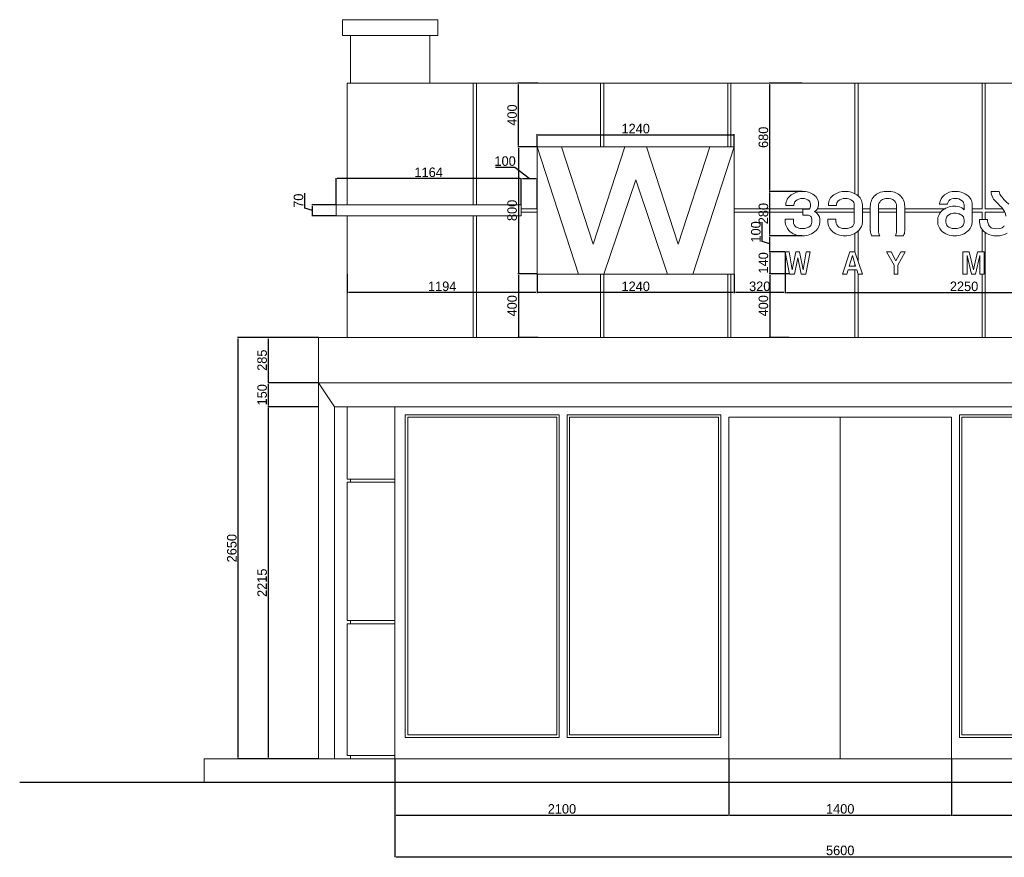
# Model space of a CAD drawing. Header units: feet. Extents: x 1858128 to 1982678, y 4638096 to 4671392.
# Tile 12 of 17: x 1961432 to 1967624, y 4666122 to 4671392. Entities that reach past the tile are written whole.
import ezdxf

# ---------------------------------------------------------------- set-up
doc = ezdxf.new("R2010")
doc.units = ezdxf.units.FT
doc.header["$MEASUREMENT"] = 0
doc.header["$PDMODE"] = 98
doc.header["$PDSIZE"] = 0.3
doc.styles.get("Standard").update_dxf_attribs({"font": 'ACADNUSX.TTF'})
doc.dimstyles.new('ISO-25', dxfattribs={"dimscale": 7, "dimtxt": 20, "dimasz": 2.5, "dimexe": 1.25, "dimexo": 0.625, "dimgap": 3, "dimtad": 1, "dimdec": 0, "dimtxsty": 'Standard', "dimcen": 2.5, "dimadec": 0, "dimazin": 0, "dimtfac": 1, "dimtdec": 0, "dimtmove": 0, "dimatfit": 3, "dimfxl": 1.25, "dimarcsym": 0})

# ---------------------------------------------------------------- blocks, each defined once
blk = doc.blocks.new('A$Cdce74211')
at = {"color": 0, "linetype": 'Continuous', "lineweight": 0, "extrusion": (0, 1, 0)}
for p, q in [((-46541.6, -1765.7), (-45941.6, -1765.7)), ((-46541.6, -1865.7), (-46541.6, -1765.7)), ((-45941.6, -1865.7), (-45941.6, -1765.7)), ((-45941.6, -1865.7), (-46541.6, -1865.7)), ((-46491.6, -2165.7), (-46491.6, -1865.7)), ((-45991.6, -2165.7), (-45991.6, -1865.7)), ((-46511.6, -2165.7), (-45719.1, -2165.7)), ((-46511.6, -2930.7), (-46511.6, -2165.7)), ((-45719.1, -2165.7), (-45699.1, -2165.7)), ((-45719.1, -2930.7), (-45719.1, -2165.7)), ((-45699.1, -2165.7), (-44919.1, -2165.7)), ((-45699.1, -2165.7), (-45699.1, -2930.7)), ((-44919.1, -2165.7), (-44899.1, -2165.7)), ((-44919.1, -2565.7), (-44919.1, -2165.7)), ((-44899.1, -2165.7), (-44119.1, -2165.7)), ((-44899.1, -2165.7), (-44899.1, -2565.7)), ((-44119.1, -2165.7), (-44099.1, -2165.7)), ((-44119.1, -2565.7), (-44119.1, -2165.7)), ((-44099.1, -2165.7), (-43319.1, -2165.7)), ((-44099.1, -2165.7), (-44099.1, -2565.7)), ((-43319.1, -2165.7), (-43299.1, -2165.7)), ((-43319.1, -2860.4), (-43319.1, -2165.7)), ((-43299.1, -2165.7), (-42519.1, -2165.7)), ((-43299.1, -2165.7), (-43299.1, -2873.3)), ((-42519.1, -2165.7), (-42499.1, -2165.7)), ((-42519.1, -2955.7), (-42519.1, -2165.7)), ((-42499.1, -2165.7), (-41719.1, -2165.7)), ((-42499.1, -2165.7), (-42499.1, -2955.7)), ((-45163.7, -2565.7), (-45317.7, -2565.7)), ((-45317.7, -2565.7), (-45057.7, -3365.7)), ((-45317.7, -2565.7), (-45317.7, -3365.7)), ((-45057.7, -3365.7), (-45317.7, -2565.7)), ((-44964.7, -3177.7), (-45163.7, -2565.7)), ((-45163.7, -2565.7), (-44964.7, -3177.7)), ((-44766.2, -2565.7), (-45163.7, -2565.7)), ((-44766.2, -2565.7), (-44964.7, -3177.7)), ((-44964.7, -3177.7), (-44766.2, -2565.7)), ((-44629.2, -2565.7), (-44766.2, -2565.7)), ((-44430.7, -3177.7), (-44629.2, -2565.7)), ((-44629.2, -2565.7), (-44430.7, -3177.7)), ((-44231.7, -2565.7), (-44629.2, -2565.7)), ((-44231.7, -2565.7), (-44430.7, -3177.7)), ((-44430.7, -3177.7), (-44231.7, -2565.7)), ((-44337.7, -3365.7), (-44077.7, -2565.7)), ((-44077.7, -2565.7), (-44337.7, -3365.7)), ((-44077.7, -2565.7), (-44231.7, -2565.7)), ((-44077.7, -3365.7), (-44077.7, -2565.7)), ((-44897.7, -3365.7), (-44697.7, -2773.7)), ((-44697.7, -2773.7), (-44897.7, -3365.7)), ((-44697.7, -2773.7), (-44497.7, -3365.7)), ((-44497.7, -3365.7), (-44697.7, -2773.7)), ((-42411.4, -2845.7), (-42462.2, -2845.7)), ((-46581.6, -2930.7), (-45417.7, -2930.7)), ((-46581.6, -3000.7), (-46581.6, -2930.7)), ((-45417.7, -3000.7), (-45417.7, -2930.7)), ((-45417.7, -2955.7), (-45317.7, -2955.7)), ((-44077.7, -2955.7), (-43605.8, -2955.7)), ((-43753.7, -2930.9), (-43753.7, -2934.4)), ((-43753.7, -2934.4), (-43702.6, -2934.4)), ((-43702.6, -2934.4), (-43702.6, -2930.9)), ((-43613.6, -2958.6), (-43646.9, -2958.6)), ((-43646.9, -2958.6), (-43646.9, -2996)), ((-43598.5, -2930.9), (-43598.5, -2941.4)), ((-43555.4, -2955.7), (-43323, -2955.7)), ((-43486, -2930.9), (-43486, -2934.4)), ((-43486, -2934.4), (-43434.9, -2934.4)), ((-43434.9, -2934.4), (-43434.9, -2930.9)), ((-43323, -2930.9), (-43323, -3038.9)), ((-43271.9, -3038.9), (-43271.9, -2929.7)), ((-43271.9, -2955.7), (-43222.2, -2955.7)), ((-43222.2, -2940.6), (-43222.2, -3094.1)), ((-43171, -3095), (-43171, -2940.6)), ((-43171, -2955.7), (-43057, -2955.7)), ((-43057, -2940.6), (-43057, -3095)), ((-43005.8, -3094.1), (-43005.8, -2940.6)), ((-43005.8, -2955.7), (-42755.5, -2955.7)), ((-42787.6, -2922.9), (-42787.6, -2926.5)), ((-42787.6, -2926.5), (-42736.4, -2926.5)), ((-42736.4, -2926.5), (-42736.4, -2922.9)), ((-42637.7, -2955.7), (-42632.5, -2955.7)), ((-42632.5, -2930.9), (-42632.5, -2961.1)), ((-42581.4, -3038.9), (-42581.4, -2929.7)), ((-42581.4, -2955.7), (-42519.1, -2955.7)), ((-42499.1, -2955.7), (-42388.8, -2955.7)), ((-45417.7, -3000.7), (-46581.6, -3000.7)), ((-46511.6, -3765.7), (-46511.6, -3000.7)), ((-45719.1, -3765.7), (-45719.1, -3000.7)), ((-45699.1, -3000.7), (-45699.1, -3765.7)), ((-45317.7, -2975.7), (-45417.7, -2975.7)), ((-43646.9, -2975.7), (-44077.7, -2975.7)), ((-43705.7, -3021.4), (-43756.8, -3021.4)), ((-43756.8, -3021.4), (-43756.8, -3038.9)), ((-43705.7, -3038.9), (-43705.7, -3021.4)), ((-43646.9, -2996), (-43616.5, -2996)), ((-43590.7, -3020), (-43590.7, -3038.9)), ((-43323, -2975.7), (-43569.2, -2975.7)), ((-43539.5, -3038.9), (-43539.5, -3021.6)), ((-43438.1, -3021.4), (-43489.2, -3021.4)), ((-43489.2, -3021.4), (-43489.2, -3038.9)), ((-43438.1, -3038.9), (-43438.1, -3021.4)), ((-43222.2, -2975.7), (-43271.9, -2975.7)), ((-43057, -2975.7), (-43171, -2975.7)), ((-42779.2, -2975.7), (-43005.8, -2975.7)), ((-42798.7, -3024.9), (-42798.7, -3038.9)), ((-42747.5, -3038.9), (-42747.5, -3024.9)), ((-42632.5, -3024.9), (-42632.5, -3038.9)), ((-42519.1, -2975.7), (-42581.4, -2975.7)), ((-42535.6, -3021.8), (-42535.6, -3039.5)), ((-42484.8, -3021.8), (-42535.6, -3021.8)), ((-42519.1, -3021.8), (-42519.1, -2975.7)), ((-42499.1, -2975.7), (-42499.1, -3021.8)), ((-42376.9, -2975.7), (-42499.1, -2975.7)), ((-42484.8, -3032.8), (-42484.8, -3021.8)), ((-43299.1, -3095.5), (-43299.1, -3284.6)), ((-42519.1, -3225.7), (-42519.1, -3086.2)), ((-43319.1, -3225.7), (-43319.1, -3109.7)), ((-43214.2, -3125.7), (-43163.1, -3125.7)), ((-43064.9, -3125.7), (-43013.8, -3125.7)), ((-42499.1, -3105.1), (-42499.1, -3765.7)), ((-43732.1, -3225.7), (-43757.7, -3225.7)), ((-43757.7, -3225.7), (-43730.3, -3365.7)), ((-43712.7, -3339.6), (-43732.1, -3225.7)), ((-43690.6, -3225.7), (-43712.7, -3339.6)), ((-43700.1, -3365.7), (-43678.6, -3263.2)), ((-43666.6, -3225.7), (-43690.6, -3225.7)), ((-43678.6, -3263.2), (-43657.1, -3365.7)), ((-43644.5, -3339.6), (-43666.6, -3225.7)), ((-43625.1, -3225.7), (-43644.5, -3339.6)), ((-43626.9, -3365.7), (-43599.5, -3225.7)), ((-43599.5, -3225.7), (-43625.1, -3225.7)), ((-43351.3, -3225.7), (-43397.9, -3365.7)), ((-43335, -3249.5), (-43355.1, -3315.8)), ((-43318.7, -3225.7), (-43351.3, -3225.7)), ((-43314.9, -3315.8), (-43335, -3249.5)), ((-43272.1, -3365.7), (-43318.7, -3225.7)), ((-43091.5, -3225.7), (-43120.4, -3225.7)), ((-43120.4, -3225.7), (-43072.6, -3310.8)), ((-43061.2, -3282.9), (-43091.5, -3225.7)), ((-43031, -3225.7), (-43061.2, -3282.9)), ((-43049.8, -3310.8), (-43002.1, -3225.7)), ((-43002.1, -3225.7), (-43031, -3225.7)), ((-42599.8, -3225.7), (-42639.8, -3225.7)), ((-42639.8, -3225.7), (-42639.8, -3365.7)), ((-42613.9, -3365.7), (-42613.9, -3249.5)), ((-42613.9, -3249.5), (-42586.2, -3365.7)), ((-42573.6, -3339.6), (-42599.8, -3225.7)), ((-42547.3, -3225.7), (-42573.6, -3339.6)), ((-42561, -3365.7), (-42533.3, -3249.5)), ((-42507.3, -3225.7), (-42547.3, -3225.7)), ((-42533.3, -3249.5), (-42533.3, -3365.7)), ((-42507.3, -3365.7), (-42507.3, -3225.7)), ((-43370.3, -3365.7), (-43362.4, -3339.6)), ((-43362.4, -3339.6), (-43307.6, -3339.6)), ((-43355.1, -3315.8), (-43314.9, -3315.8)), ((-43319.1, -3315.8), (-43319.1, -3301.8)), ((-43319.1, -3765.7), (-43319.1, -3339.6)), ((-43307.6, -3339.6), (-43299.7, -3365.7)), ((-43072.6, -3310.8), (-43072.6, -3365.7)), ((-43049.8, -3365.7), (-43049.8, -3310.8)), ((-45317.7, -3365.7), (-45057.7, -3365.7)), ((-45057.7, -3365.7), (-44897.7, -3365.7)), ((-44919.1, -3765.7), (-44919.1, -3365.7)), ((-44899.1, -3365.7), (-44899.1, -3765.7)), ((-44897.7, -3365.7), (-44497.7, -3365.7)), ((-44497.7, -3365.7), (-44337.7, -3365.7)), ((-44337.7, -3365.7), (-44077.7, -3365.7)), ((-44119.1, -3765.7), (-44119.1, -3365.7)), ((-44099.1, -3365.7), (-44099.1, -3765.7)), ((-43730.3, -3365.7), (-43700.1, -3365.7)), ((-43657.1, -3365.7), (-43626.9, -3365.7)), ((-43397.9, -3365.7), (-43370.3, -3365.7)), ((-43299.7, -3365.7), (-43272.1, -3365.7)), ((-43299.1, -3365.7), (-43299.1, -3765.7)), ((-43072.6, -3365.7), (-43049.8, -3365.7)), ((-42639.8, -3365.7), (-42613.9, -3365.7)), ((-42586.2, -3365.7), (-42561, -3365.7)), ((-42533.3, -3365.7), (-42507.3, -3365.7)), ((-42519.1, -3765.7), (-42519.1, -3365.7)), ((-46691.6, -3765.7), (-46511.6, -3765.7)), ((-46691.6, -4050.7), (-46691.6, -3765.7)), ((-46511.6, -3765.7), (-45719.1, -3765.7)), ((-45699.1, -3765.7), (-45719.1, -3765.7)), ((-45699.1, -3765.7), (-44919.1, -3765.7)), ((-44899.1, -3765.7), (-44919.1, -3765.7)), ((-44899.1, -3765.7), (-44119.1, -3765.7)), ((-44099.1, -3765.7), (-44119.1, -3765.7)), ((-44099.1, -3765.7), (-43319.1, -3765.7)), ((-43299.1, -3765.7), (-43319.1, -3765.7)), ((-43299.1, -3765.7), (-42519.1, -3765.7)), ((-42499.1, -3765.7), (-42519.1, -3765.7)), ((-42499.1, -3765.7), (-41719.1, -3765.7)), ((-46691.6, -6415.7), (-46691.6, -4050.7)), ((-46591.6, -4200.7), (-46691.6, -4050.7)), ((-46691.6, -4050.7), (-40461.6, -4050.7)), ((-46591.6, -6415.7), (-46591.6, -4200.7)), ((-46591.6, -4200.7), (-40611.6, -4200.7)), ((-46511.6, -4655.7), (-46511.6, -4200.7)), ((-46211.6, -4200.7), (-46211.6, -4655.7)), ((-46146.6, -6280.7), (-46146.6, -4250.7)), ((-46146.6, -4250.7), (-45179.1, -4250.7)), ((-46131.6, -6265.7), (-46131.6, -4265.7)), ((-45194.1, -4265.7), (-46131.6, -4265.7)), ((-45194.1, -6265.7), (-45194.1, -4265.7)), ((-45179.1, -6280.7), (-45179.1, -4250.7)), ((-45129.1, -6280.7), (-45129.1, -4250.7)), ((-45129.1, -4250.7), (-44161.6, -4250.7)), ((-45114.1, -6265.7), (-45114.1, -4265.7)), ((-44176.6, -4265.7), (-45114.1, -4265.7)), ((-44176.6, -6265.7), (-44176.6, -4265.7)), ((-44161.6, -4250.7), (-44161.6, -6280.7)), ((-44111.6, -6415.7), (-44111.6, -4265.7)), ((-44111.6, -4265.7), (-42711.6, -4265.7)), ((-43411.6, -6415.7), (-43411.6, -4265.7)), ((-43411.6, -4265.7), (-43411.6, -6415.7)), ((-42711.6, -6415.7), (-42711.6, -4265.7)), ((-42661.6, -4250.7), (-42661.6, -6280.7)), ((-41694.1, -4250.7), (-42661.6, -4250.7)), ((-42646.6, -6265.7), (-42646.6, -4265.7)), ((-42646.6, -4265.7), (-41709.1, -4265.7)), ((-46511.6, -4655.7), (-46211.6, -4655.7)), ((-46211.6, -4675.7), (-46511.6, -4675.7)), ((-46511.6, -5545.7), (-46511.6, -4675.7)), ((-46491.6, -4675.7), (-46491.6, -4655.7)), ((-46211.6, -4655.7), (-46211.6, -4675.7)), ((-46211.6, -4655.7), (-46211.6, -4675.7)), ((-46211.6, -4675.7), (-46211.6, -5545.7)), ((-46511.6, -5545.7), (-46211.6, -5545.7)), ((-46211.6, -5565.7), (-46511.6, -5565.7)), ((-46511.6, -6395.7), (-46511.6, -5565.7)), ((-46491.6, -5565.7), (-46491.6, -5545.7)), ((-46211.6, -5545.7), (-46211.6, -5565.7)), ((-46211.6, -5545.7), (-46211.6, -5565.7)), ((-46211.6, -5565.7), (-46211.6, -6395.7)), ((-45179.1, -6280.7), (-46146.6, -6280.7)), ((-46131.6, -6265.7), (-45194.1, -6265.7)), ((-44161.6, -6280.7), (-45129.1, -6280.7)), ((-45114.1, -6265.7), (-44176.6, -6265.7)), ((-42661.6, -6280.7), (-41694.1, -6280.7)), ((-41709.1, -6265.7), (-42646.6, -6265.7)), ((-47111.6, -6415.7), (-47411.6, -6415.7)), ((-47411.6, -6565.7), (-47411.6, -6415.7)), ((-47111.6, -6415.7), (-33146.6, -6415.7)), ((-46511.6, -6395.7), (-46211.6, -6395.7)), ((-46491.6, -6415.7), (-46491.6, -6395.7)), ((-46211.6, -6395.7), (-46211.6, -6415.7)), ((-46211.6, -6395.7), (-46211.6, -6415.7))]:
    blk.add_line(p, q, dxfattribs=at)
at = {"color": 0, "linetype": 'Continuous', "lineweight": 30, "extrusion": (0, 1, 0)}
blk.add_line((-31821.8, -6565.7), (-48571.5, -6565.7), dxfattribs=at)
at = {"color": 0, "linetype": 'Continuous', "lineweight": 0}
for centre, radius, start, end in [((-43648.1, -2972.3), 126.7, 90.25222, 124.26271), ((-43645.3, -2960.8), 115.2, 52.83896, 91.67541), ((-43380.4, -2972.3), 126.7, 90.25222, 124.26271), ((-43380.4, -2980.3), 134.6, 56.79489, 90.25222), ((-43114.4, -3018), 172.3, 89.88154, 104.41665), ((-43113.7, -3018), 172.3, 75.58335, 90.11846), ((-42691.8, -2949.9), 104.2, 89.29558, 128.45583), ((-42689.5, -2980), 134.3, 55.88656, 90.42944), ((-42383.2, -2847.9), 79, 178.40989, 208.71003), ((-43676.4, -2931.9), 77.3, 123.80888, 179.25856), ((-43618.5, -2925.9), 71.2, 357.29082, 53.03872), ((-43408.7, -2931.9), 77.3, 123.80888, 179.25856), ((-43348.9, -2932.1), 77, 1.75202, 56.79489), ((-43128.6, -2939.4), 93.6, 131.40012, 180.73681), ((-43131.5, -2938), 90.7, 106.5035, 130.57044), ((-43096.5, -2938), 90.7, 49.42956, 73.4965), ((-43099.5, -2939.4), 93.6, 359.26319, 48.59988), ((-42706.7, -2932.6), 81.4, 127.78008, 173.15203), ((-42660.6, -2933), 79.3, 2.38344, 54.14399), ((-42385, -2848.6), 77.1, 208.9002, 223.50134), ((-40776.6, -1322.2), 2294.5, 223.50134, 225.11207), ((-43598.9, -2928.1), 51.6, 298.49367, 358.6635), ((-42699.1, -3046.7), 107.1, 111.10819, 136.03951), ((-42694.5, -3048.1), 110.1, 66.93488, 113.06512), ((-42671.3, -2992.7), 50, 39.13587, 66.57873), ((-43594.3, -3024.5), 54.9, 3.01837, 68.6406), ((-42718.3, -3028.2), 80.5, 136.03951, 177.61404), ((-43676.4, -3035.5), 80.5, 182.38596, 223.96049), ((-43657.3, -3017), 107.1, 223.96049, 248.89181), ((-43644.2, -3007.9), 116.9, 291.10819, 314.4244), ((-43615.5, -3037.1), 76, 314.4244, 358.66419), ((-43408.8, -3035.5), 80.5, 182.38596, 223.96049), ((-43389.6, -3017), 107.1, 223.96049, 248.89181), ((-43376.5, -3007.9), 116.9, 291.10819, 314.4244), ((-43347.9, -3037.1), 76, 314.4244, 358.66419), ((-43146.8, -3091.9), 75.4, 181.63233, 206.56312), ((-43081.3, -3091.9), 75.4, 333.43688, 358.36767), ((-42718.3, -3035.5), 80.5, 182.38596, 223.96049), ((-42699.1, -3017), 107.1, 223.96049, 248.89181), ((-42686, -3007.9), 116.9, 291.10819, 314.4244), ((-42657.4, -3037.1), 76, 314.4244, 358.66419), ((-42453.3, -3036.7), 82.3, 181.93395, 240.80546), ((-43648.9, -2995.5), 130.2, 248.89181, 291.10819), ((-43381.3, -2995.5), 130.2, 248.89181, 291.10819), ((-42690.8, -2995.5), 130.2, 248.89181, 291.10819), ((-42427.8, -2991), 134.7, 240.80546, 299.19454)]:
    blk.add_arc(centre, radius, start, end, dxfattribs=at)
at = {"color": 0, "linetype": 'Continuous', "lineweight": 0, "extrusion": (0, 0, -1)}
for centre, radius, start, end in [((42363.1, -2844.8), 48.2, 318.39594, 359.0027), ((43668.9, -2930.9), 33.6, 0, 48.57767), ((43649.6, -2952.8), 62.8, 48.57767, 90.87936), ((43646.3, -2946.6), 56.6, 87.59234, 134.43333), ((43635.4, -2929.2), 36.9, 141.22618, 182.64423), ((43401.3, -2930.9), 33.6, 0, 48.57767), ((43382, -2952.8), 62.8, 48.57767, 90.87936), ((43378.6, -2960.7), 70.8, 88.074, 128.21733), ((43358.8, -2931.7), 35.8, 131.98189, 178.75668), ((43122.4, -2939.2), 48.6, 358.31682, 43.6773), ((43123.9, -2939.8), 48, 45.43767, 78.20244), ((43114.8, -2991.7), 100.7, 79.18998, 90.46475), ((43113.2, -2991.7), 100.7, 89.53525, 100.81002), ((43104.1, -2939.8), 48, 101.79756, 134.56233), ((43105.6, -2939.2), 48.6, 136.3227, 181.68318), ((42703.1, -2927.1), 33.6, 7.17476, 41.06252), ((42692.2, -2939.6), 50.1, 43.66949, 94.69714), ((42688, -2957.3), 67.6, 89.97696, 129.37615), ((42664.8, -2930.7), 32.3, 127.37882, 180.41676), ((41251.3, -1849.5), 1540.5, 315.60713, 318.1715), ((43615.5, -2941.8), 16.9, 178.68096, 263.82527), ((42458.4, -3010.6), 88.7, 134.88793, 174.37909), ((43614.8, -3020.1), 24.2, 86.17582, 179.86542), ((42710.6, -3025.6), 36.9, 1.07108, 59.35767), ((42700.6, -3033.9), 49.4, 54.24111, 82.55295), ((42691.2, -3074.6), 91.1, 80.00598, 99.99402), ((42681.9, -3042.7), 58.1, 96.43092, 122.78614), ((42666.1, -3023.6), 33.6, 117.78562, 182.26974), ((42423.8, -3029.8), 61, 327.25135, 357.2194), ((43668.8, -3038.2), 36.9, 300.64233, 358.92892), ((43658.8, -3029.9), 49.4, 277.44705, 305.75889), ((43649.4, -2989.1), 91.1, 260.00598, 279.99402), ((43640.1, -3021.1), 58.1, 237.21386, 263.56908), ((43624.3, -3040.2), 33.6, 177.73026, 242.21438), ((43401.1, -3038.2), 36.9, 300.64233, 358.92892), ((43391.1, -3029.9), 49.4, 277.44705, 305.75889), ((43381.7, -2989.1), 91.1, 260.00598, 279.99402), ((43372.4, -3021.1), 58.1, 237.21386, 263.56908), ((43356.6, -3040.2), 33.6, 177.73026, 242.21438), ((43107.8, -3095), 63.3, 330.99651, 0.0133), ((43120.2, -3095), 63.3, 179.9867, 209.00349), ((42710.6, -3038.2), 36.9, 300.64233, 358.92892), ((42700.6, -3029.9), 49.4, 277.44705, 305.75889), ((42691.2, -2989.1), 91.1, 260.00598, 279.99402), ((42681.9, -3021.1), 58.1, 237.21386, 263.56908), ((42666.1, -3040.2), 33.6, 177.73026, 242.21438), ((42446.6, -3044.4), 34, 288.0505, 327.25135), ((42427.8, -2986.9), 94.5, 251.9495, 288.0505), ((42410, -3041.5), 37.1, 215.10505, 251.9495)]:
    blk.add_arc(centre, radius, start, end, dxfattribs=at)
blk = doc.blocks.new('*D5721')
at = {"color": 0, "lineweight": -2, "transparency": 16777216}
for p, q in [((1963791.9, 4666739.7), (1963791.9, 4666121.8)), ((1969391.9, 4666739.7), (1969391.9, 4666121.8)), ((1963799.4, 4666125.6), (1969384.4, 4666125.6))]:
    blk.add_line(p, q, dxfattribs=at)
at = {"color": 0, "lineweight": 0, "transparency": 16777216}
for points in [[(1963799.4, 4666126.8), (1963799.4, 4666124.3), (1963791.9, 4666125.6)], [(1969384.4, 4666126.8), (1969384.4, 4666124.3), (1969391.9, 4666125.6)]]:
    blk.add_solid(points, dxfattribs=at)
at = {"layer": 'Defpoints', "color": 0, "lineweight": 0, "transparency": 16777216}
for p in [(1963791.9, 4666741.6), (1969391.9, 4666741.6), (1969391.9, 4666125.6)]:
    blk.add_point(p, dxfattribs=at)
at = {"color": 0, "lineweight": 5, "transparency": 16777216, "insert": (1966591.9, 4666165), "char_height": 60, "attachment_point": 5}
blk.add_mtext('5600', dxfattribs=at)
blk = doc.blocks.new('*D5724')
at = {"color": 0, "lineweight": -2, "transparency": 16777216}
for p, q in [((1963310.1, 4668956.6), (1962992.3, 4668956.6)), ((1962996.1, 4666749.1), (1962996.1, 4668949.1)), ((1963310.1, 4666741.6), (1962992.3, 4666741.6))]:
    blk.add_line(p, q, dxfattribs=at)
at = {"color": 0, "lineweight": 0, "transparency": 16777216}
for points in [[(1962994.8, 4668949.1), (1962997.3, 4668949.1), (1962996.1, 4668956.6)], [(1962994.8, 4666749.1), (1962997.3, 4666749.1), (1962996.1, 4666741.6)]]:
    blk.add_solid(points, dxfattribs=at)
at = {"layer": 'Defpoints', "color": 0, "lineweight": 0, "transparency": 16777216}
for p in [(1962996.1, 4668956.6), (1963311.9, 4668956.6), (1963311.9, 4666741.6)]:
    blk.add_point(p, dxfattribs=at)
at = {"color": 0, "lineweight": 5, "transparency": 16777216, "insert": (1962956.7, 4667849.1), "char_height": 60, "attachment_point": 5, "rotation": 90}
blk.add_mtext('2215', dxfattribs=at)
blk = doc.blocks.new('*D5725')
at = {"color": 0, "lineweight": -2, "transparency": 16777216}
for p, q in [((1963310.1, 4669106.6), (1962992.3, 4669106.6)), ((1962996.1, 4668964.1), (1962996.1, 4669099.1)), ((1963310.1, 4668956.6), (1962992.3, 4668956.6))]:
    blk.add_line(p, q, dxfattribs=at)
at = {"color": 0, "lineweight": 0, "transparency": 16777216}
for points in [[(1962994.8, 4669099.1), (1962997.3, 4669099.1), (1962996.1, 4669106.6)], [(1962994.8, 4668964.1), (1962997.3, 4668964.1), (1962996.1, 4668956.6)]]:
    blk.add_solid(points, dxfattribs=at)
at = {"layer": 'Defpoints', "color": 0, "lineweight": 0, "transparency": 16777216}
for p in [(1962996.1, 4669106.6), (1963311.9, 4669106.6), (1963311.9, 4668956.6)]:
    blk.add_point(p, dxfattribs=at)
at = {"color": 0, "lineweight": 5, "transparency": 16777216, "insert": (1962956.7, 4669031.6), "char_height": 60, "attachment_point": 5, "rotation": 90}
blk.add_mtext('150', dxfattribs=at)
blk = doc.blocks.new('*D5726')
at = {"color": 0, "lineweight": -2, "transparency": 16777216}
for p, q in [((1963310.1, 4669391.6), (1962992.3, 4669391.6)), ((1962996.1, 4669114.1), (1962996.1, 4669384.1)), ((1963310.1, 4669106.6), (1962992.3, 4669106.6))]:
    blk.add_line(p, q, dxfattribs=at)
at = {"color": 0, "lineweight": 0, "transparency": 16777216}
for points in [[(1962994.8, 4669384.1), (1962997.3, 4669384.1), (1962996.1, 4669391.6)], [(1962994.8, 4669114.1), (1962997.3, 4669114.1), (1962996.1, 4669106.6)]]:
    blk.add_solid(points, dxfattribs=at)
at = {"layer": 'Defpoints', "color": 0, "lineweight": 0, "transparency": 16777216}
for p in [(1962996.1, 4669391.6), (1963311.9, 4669391.6), (1963311.9, 4669106.6)]:
    blk.add_point(p, dxfattribs=at)
at = {"color": 0, "lineweight": 5, "transparency": 16777216, "insert": (1962956.7, 4669249.1), "char_height": 60, "attachment_point": 5, "rotation": 90}
blk.add_mtext('285', dxfattribs=at)
blk = doc.blocks.new('*D5727')
at = {"color": 0, "lineweight": -2, "transparency": 16777216}
for p, q in [((1963310.1, 4669391.6), (1962801.8, 4669391.6)), ((1962805.6, 4666749.1), (1962805.6, 4669384.1)), ((1963310.1, 4666741.6), (1962801.8, 4666741.6))]:
    blk.add_line(p, q, dxfattribs=at)
at = {"color": 0, "lineweight": 0, "transparency": 16777216}
for points in [[(1962804.3, 4669384.1), (1962806.8, 4669384.1), (1962805.6, 4669391.6)], [(1962804.3, 4666749.1), (1962806.8, 4666749.1), (1962805.6, 4666741.6)]]:
    blk.add_solid(points, dxfattribs=at)
at = {"layer": 'Defpoints', "color": 0, "lineweight": 0, "transparency": 16777216}
for p in [(1962805.6, 4669391.6), (1963311.9, 4669391.6), (1963311.9, 4666741.6)]:
    blk.add_point(p, dxfattribs=at)
at = {"color": 0, "lineweight": 5, "transparency": 16777216, "insert": (1962766.2, 4668066.6), "char_height": 60, "attachment_point": 5, "rotation": 90}
blk.add_mtext('2650', dxfattribs=at)
blk = doc.blocks.new('*D5728')
at = {"color": 0, "lineweight": -2, "transparency": 16777216}
for p, q in [((1964683.9, 4670591.6), (1964564.3, 4670591.6)), ((1964568.1, 4670584.1), (1964568.1, 4669799.1)), ((1964683.9, 4669791.6), (1964564.3, 4669791.6))]:
    blk.add_line(p, q, dxfattribs=at)
at = {"color": 0, "lineweight": 0, "transparency": 16777216}
for points in [[(1964566.8, 4670584.1), (1964569.3, 4670584.1), (1964568.1, 4670591.6)], [(1964566.8, 4669799.1), (1964569.3, 4669799.1), (1964568.1, 4669791.6)]]:
    blk.add_solid(points, dxfattribs=at)
at = {"layer": 'Defpoints', "color": 0, "lineweight": 0, "transparency": 16777216}
for p in [(1964685.8, 4670591.6), (1964568.1, 4669791.6), (1964685.8, 4669791.6)]:
    blk.add_point(p, dxfattribs=at)
at = {"color": 0, "lineweight": 5, "transparency": 16777216, "insert": (1964528.7, 4670191.6), "char_height": 60, "attachment_point": 5, "rotation": 90}
blk.add_mtext('800', dxfattribs=at)
blk = doc.blocks.new('*D5729')
at = {"color": 0, "lineweight": -2, "transparency": 16777216}
for p, q in [((1964685.8, 4670593.4), (1964685.8, 4670670.4)), ((1964693.3, 4670666.6), (1965918.3, 4670666.6)), ((1965925.8, 4670593.4), (1965925.8, 4670670.4))]:
    blk.add_line(p, q, dxfattribs=at)
at = {"color": 0, "lineweight": 0, "transparency": 16777216}
for points in [[(1964693.3, 4670667.9), (1964693.3, 4670665.4), (1964685.8, 4670666.6)], [(1965918.3, 4670667.9), (1965918.3, 4670665.4), (1965925.8, 4670666.6)]]:
    blk.add_solid(points, dxfattribs=at)
at = {"layer": 'Defpoints', "color": 0, "lineweight": 0, "transparency": 16777216}
for p in [(1965925.8, 4670666.6), (1964685.8, 4670591.6), (1965925.8, 4670591.6)]:
    blk.add_point(p, dxfattribs=at)
at = {"color": 0, "lineweight": 5, "transparency": 16777216, "insert": (1965305.8, 4670706.1), "char_height": 60, "attachment_point": 5}
blk.add_mtext('1240', dxfattribs=at)
blk = doc.blocks.new('*D5730')
at = {"color": 0, "lineweight": -2, "transparency": 16777216}
for p, q in [((1966245.8, 4669929.7), (1966245.8, 4669670.5)), ((1968495.8, 4669905.8), (1968495.8, 4669670.5)), ((1966253.3, 4669674.2), (1968488.3, 4669674.2))]:
    blk.add_line(p, q, dxfattribs=at)
at = {"color": 0, "lineweight": 0, "transparency": 16777216}
for points in [[(1966253.3, 4669675.5), (1966253.3, 4669673), (1966245.8, 4669674.2)], [(1968488.3, 4669675.5), (1968488.3, 4669673), (1968495.8, 4669674.2)]]:
    blk.add_solid(points, dxfattribs=at)
at = {"layer": 'Defpoints', "color": 0, "lineweight": 0, "transparency": 16777216}
for p in [(1966245.8, 4669931.6), (1968495.8, 4669907.7), (1968495.8, 4669674.2)]:
    blk.add_point(p, dxfattribs=at)
at = {"color": 0, "lineweight": 5, "transparency": 16777216, "insert": (1967370.8, 4669713.7), "char_height": 60, "attachment_point": 5}
blk.add_mtext('2250', dxfattribs=at)
blk = doc.blocks.new('*D5731')
at = {"color": 0, "lineweight": -2, "transparency": 16777216}
for p, q in [((1966100.8, 4669995.9), (1966100.8, 4670117)), ((1966148.4, 4669981.6), (1966100.8, 4669995.9)), ((1966352.7, 4670031.6), (1966144.7, 4670031.6)), ((1966148.4, 4669939.1), (1966148.4, 4670024.1)), ((1966243.9, 4669931.6), (1966144.7, 4669931.6))]:
    blk.add_line(p, q, dxfattribs=at)
at = {"color": 0, "lineweight": 0, "transparency": 16777216}
for points in [[(1966147.2, 4670024.1), (1966149.7, 4670024.1), (1966148.4, 4670031.6)], [(1966147.2, 4669939.1), (1966149.7, 4669939.1), (1966148.4, 4669931.6)]]:
    blk.add_solid(points, dxfattribs=at)
at = {"layer": 'Defpoints', "color": 0, "lineweight": 0, "transparency": 16777216}
for p in [(1966148.4, 4670031.6), (1966354.6, 4670031.6), (1966245.8, 4669931.6)]:
    blk.add_point(p, dxfattribs=at)
at = {"color": 0, "lineweight": 5, "transparency": 16777216, "insert": (1966061.3, 4670056.4), "char_height": 60, "attachment_point": 5, "rotation": 90}
blk.add_mtext('100', dxfattribs=at)
blk = doc.blocks.new('*D5732')
at = {"color": 0, "lineweight": -2, "transparency": 16777216}
for p, q in [((1966353, 4670311.6), (1966144.7, 4670311.6)), ((1966148.4, 4670039.1), (1966148.4, 4670304.1)), ((1966352.7, 4670031.6), (1966144.7, 4670031.6))]:
    blk.add_line(p, q, dxfattribs=at)
at = {"color": 0, "lineweight": 0, "transparency": 16777216}
for points in [[(1966147.2, 4670304.1), (1966149.7, 4670304.1), (1966148.4, 4670311.6)], [(1966147.2, 4670039.1), (1966149.7, 4670039.1), (1966148.4, 4670031.6)]]:
    blk.add_solid(points, dxfattribs=at)
at = {"layer": 'Defpoints', "color": 0, "lineweight": 0, "transparency": 16777216}
for p in [(1966148.4, 4670311.6), (1966354.9, 4670311.6), (1966354.6, 4670031.6)]:
    blk.add_point(p, dxfattribs=at)
at = {"color": 0, "lineweight": 5, "transparency": 16777216, "insert": (1966109, 4670171.6), "char_height": 60, "attachment_point": 5, "rotation": 90}
blk.add_mtext('280', dxfattribs=at)
blk = doc.blocks.new('*D5733')
at = {"color": 0, "lineweight": -2, "transparency": 16777216}
for p, q in [((1966243.9, 4669931.6), (1966144.7, 4669931.6)), ((1966148.4, 4669924.1), (1966148.4, 4669799.1)), ((1966271.3, 4669791.6), (1966144.7, 4669791.6))]:
    blk.add_line(p, q, dxfattribs=at)
at = {"color": 0, "lineweight": 0, "transparency": 16777216}
for points in [[(1966147.2, 4669924.1), (1966149.7, 4669924.1), (1966148.4, 4669931.6)], [(1966147.2, 4669799.1), (1966149.7, 4669799.1), (1966148.4, 4669791.6)]]:
    blk.add_solid(points, dxfattribs=at)
at = {"layer": 'Defpoints', "color": 0, "lineweight": 0, "transparency": 16777216}
for p in [(1966245.8, 4669931.6), (1966148.4, 4669791.6), (1966273.2, 4669791.6)]:
    blk.add_point(p, dxfattribs=at)
at = {"color": 0, "lineweight": 5, "transparency": 16777216, "insert": (1966109, 4669861.6), "char_height": 60, "attachment_point": 5, "rotation": 90}
blk.add_mtext('140', dxfattribs=at)
blk = doc.blocks.new('*D5738')
at = {"color": 0, "lineweight": -2, "transparency": 16777216}
for p, q in [((1966245.8, 4669929.7), (1966245.8, 4669670.5)), ((1965925.8, 4669789.7), (1965925.8, 4669670.5)), ((1966238.3, 4669674.2), (1965933.3, 4669674.2))]:
    blk.add_line(p, q, dxfattribs=at)
at = {"color": 0, "lineweight": 0, "transparency": 16777216}
for points in [[(1965933.3, 4669675.5), (1965933.3, 4669673), (1965925.8, 4669674.2)], [(1966238.3, 4669675.5), (1966238.3, 4669673), (1966245.8, 4669674.2)]]:
    blk.add_solid(points, dxfattribs=at)
at = {"layer": 'Defpoints', "color": 0, "lineweight": 0, "transparency": 16777216}
for p in [(1966245.8, 4669931.6), (1965925.8, 4669791.6), (1965925.8, 4669674.2)]:
    blk.add_point(p, dxfattribs=at)
at = {"color": 0, "lineweight": 5, "transparency": 16777216, "insert": (1966085.8, 4669713.7), "char_height": 60, "attachment_point": 5}
blk.add_mtext('320', dxfattribs=at)
blk = doc.blocks.new('*D5676')
at = {"color": 0, "lineweight": -2, "transparency": 16777216}
for p, q in [((1964685.8, 4669789.7), (1964685.8, 4669670.5)), ((1965925.8, 4669789.7), (1965925.8, 4669670.5)), ((1965918.3, 4669674.2), (1964693.3, 4669674.2))]:
    blk.add_line(p, q, dxfattribs=at)
at = {"color": 0, "lineweight": 0, "transparency": 16777216}
for points in [[(1964693.3, 4669675.5), (1964693.3, 4669673), (1964685.8, 4669674.2)], [(1965918.3, 4669675.5), (1965918.3, 4669673), (1965925.8, 4669674.2)]]:
    blk.add_solid(points, dxfattribs=at)
at = {"layer": 'Defpoints', "color": 0, "lineweight": 0, "transparency": 16777216}
for p in [(1964685.8, 4669791.6), (1965925.8, 4669791.6), (1964685.8, 4669674.2)]:
    blk.add_point(p, dxfattribs=at)
at = {"color": 0, "lineweight": 5, "transparency": 16777216, "insert": (1965305.8, 4669713.7), "char_height": 60, "attachment_point": 5}
blk.add_mtext('1240', dxfattribs=at)
blk = doc.blocks.new('*D5677')
at = {"color": 0, "lineweight": -2, "transparency": 16777216}
for p, q in [((1963491.9, 4669789.7), (1963491.9, 4669670.5)), ((1964685.8, 4669789.7), (1964685.8, 4669670.5)), ((1964678.3, 4669674.2), (1963499.4, 4669674.2))]:
    blk.add_line(p, q, dxfattribs=at)
at = {"color": 0, "lineweight": 0, "transparency": 16777216}
for points in [[(1963499.4, 4669675.5), (1963499.4, 4669673), (1963491.9, 4669674.2)], [(1964678.3, 4669675.5), (1964678.3, 4669673), (1964685.8, 4669674.2)]]:
    blk.add_solid(points, dxfattribs=at)
at = {"layer": 'Defpoints', "color": 0, "lineweight": 0, "transparency": 16777216}
for p in [(1963491.9, 4669791.6), (1964685.8, 4669791.6), (1963491.9, 4669674.2)]:
    blk.add_point(p, dxfattribs=at)
at = {"color": 0, "lineweight": 5, "transparency": 16777216, "insert": (1964088.9, 4669713.7), "char_height": 60, "attachment_point": 5}
blk.add_mtext('1194', dxfattribs=at)
blk = doc.blocks.new('*D5680')
at = {"color": 0, "lineweight": -2, "transparency": 16777216}
for p, q in [((1966353, 4670991.6), (1966144.7, 4670991.6)), ((1966148.4, 4670319.1), (1966148.4, 4670984.1)), ((1966353, 4670311.6), (1966144.7, 4670311.6))]:
    blk.add_line(p, q, dxfattribs=at)
at = {"color": 0, "lineweight": 0, "transparency": 16777216}
for points in [[(1966147.2, 4670984.1), (1966149.7, 4670984.1), (1966148.4, 4670991.6)], [(1966147.2, 4670319.1), (1966149.7, 4670319.1), (1966148.4, 4670311.6)]]:
    blk.add_solid(points, dxfattribs=at)
at = {"layer": 'Defpoints', "color": 0, "lineweight": 0, "transparency": 16777216}
for p in [(1966148.4, 4670991.6), (1966354.9, 4670991.6), (1966354.9, 4670311.6)]:
    blk.add_point(p, dxfattribs=at)
at = {"color": 0, "lineweight": 5, "transparency": 16777216, "insert": (1966109, 4670651.6), "char_height": 60, "attachment_point": 5, "rotation": 90}
blk.add_mtext('680', dxfattribs=at)
blk = doc.blocks.new('*D5681')
at = {"color": 0, "lineweight": -2, "transparency": 16777216}
for p, q in [((1966271.3, 4669791.6), (1966144.7, 4669791.6)), ((1966148.4, 4669784.1), (1966148.4, 4669399.1)), ((1966271.3, 4669391.6), (1966144.7, 4669391.6))]:
    blk.add_line(p, q, dxfattribs=at)
at = {"color": 0, "lineweight": 0, "transparency": 16777216}
for points in [[(1966147.2, 4669784.1), (1966149.7, 4669784.1), (1966148.4, 4669791.6)], [(1966147.2, 4669399.1), (1966149.7, 4669399.1), (1966148.4, 4669391.6)]]:
    blk.add_solid(points, dxfattribs=at)
at = {"layer": 'Defpoints', "color": 0, "lineweight": 0, "transparency": 16777216}
for p in [(1966273.2, 4669791.6), (1966148.4, 4669391.6), (1966273.2, 4669391.6)]:
    blk.add_point(p, dxfattribs=at)
at = {"color": 0, "lineweight": 5, "transparency": 16777216, "insert": (1966109, 4669591.6), "char_height": 60, "attachment_point": 5, "rotation": 90}
blk.add_mtext('400', dxfattribs=at)
blk = doc.blocks.new('*D5682')
at = {"color": 0, "lineweight": -2, "transparency": 16777216}
for p, q in [((1964692.6, 4670991.6), (1964564.3, 4670991.6)), ((1964568.1, 4670599.1), (1964568.1, 4670984.1)), ((1964683.9, 4670591.6), (1964564.3, 4670591.6))]:
    blk.add_line(p, q, dxfattribs=at)
at = {"color": 0, "lineweight": 0, "transparency": 16777216}
for points in [[(1964566.8, 4670984.1), (1964569.3, 4670984.1), (1964568.1, 4670991.6)], [(1964566.8, 4670599.1), (1964569.3, 4670599.1), (1964568.1, 4670591.6)]]:
    blk.add_solid(points, dxfattribs=at)
at = {"layer": 'Defpoints', "color": 0, "lineweight": 0, "transparency": 16777216}
for p in [(1964568.1, 4670991.6), (1964694.4, 4670991.6), (1964685.8, 4670591.6)]:
    blk.add_point(p, dxfattribs=at)
at = {"color": 0, "lineweight": 5, "transparency": 16777216, "insert": (1964528.7, 4670791.6), "char_height": 60, "attachment_point": 5, "rotation": 90}
blk.add_mtext('400', dxfattribs=at)
blk = doc.blocks.new('*D5683')
at = {"color": 0, "lineweight": -2, "transparency": 16777216}
for p, q in [((1964683.9, 4669791.6), (1964564.3, 4669791.6)), ((1964568.1, 4669784.1), (1964568.1, 4669399.1)), ((1964692.6, 4669391.6), (1964564.3, 4669391.6))]:
    blk.add_line(p, q, dxfattribs=at)
at = {"color": 0, "lineweight": 0, "transparency": 16777216}
for points in [[(1964566.8, 4669784.1), (1964569.3, 4669784.1), (1964568.1, 4669791.6)], [(1964566.8, 4669399.1), (1964569.3, 4669399.1), (1964568.1, 4669391.6)]]:
    blk.add_solid(points, dxfattribs=at)
at = {"layer": 'Defpoints', "color": 0, "lineweight": 0, "transparency": 16777216}
for p in [(1964685.8, 4669791.6), (1964568.1, 4669391.6), (1964694.4, 4669391.6)]:
    blk.add_point(p, dxfattribs=at)
at = {"color": 0, "lineweight": 5, "transparency": 16777216, "insert": (1964528.7, 4669591.6), "char_height": 60, "attachment_point": 5, "rotation": 90}
blk.add_mtext('400', dxfattribs=at)
blk = doc.blocks.new('*D5684')
at = {"color": 0, "lineweight": -2, "transparency": 16777216}
for p, q in [((1963421.9, 4670228.4), (1963421.9, 4670395.4)), ((1964578.3, 4670391.7), (1963429.4, 4670391.7)), ((1964585.8, 4670228.4), (1964585.8, 4670395.4))]:
    blk.add_line(p, q, dxfattribs=at)
at = {"color": 0, "lineweight": 0, "transparency": 16777216}
for points in [[(1963429.4, 4670392.9), (1963429.4, 4670390.4), (1963421.9, 4670391.7)], [(1964578.3, 4670392.9), (1964578.3, 4670390.4), (1964585.8, 4670391.7)]]:
    blk.add_solid(points, dxfattribs=at)
at = {"layer": 'Defpoints', "color": 0, "lineweight": 0, "transparency": 16777216}
for p in [(1963421.9, 4670391.7), (1963421.9, 4670226.6), (1964585.8, 4670226.6)]:
    blk.add_point(p, dxfattribs=at)
at = {"color": 0, "lineweight": 5, "transparency": 16777216, "insert": (1964003.9, 4670431.1), "char_height": 60, "attachment_point": 5}
blk.add_mtext('1164', dxfattribs=at)
blk = doc.blocks.new('*D5685')
at = {"color": 0, "lineweight": -2, "transparency": 16777216}
for p, q in [((1964545.3, 4670462.2), (1964424.2, 4670462.2)), ((1964635.8, 4670391.7), (1964545.3, 4670462.2)), ((1964585.8, 4670228.4), (1964585.8, 4670395.4)), ((1964593.3, 4670391.7), (1964678.3, 4670391.7)), ((1964685.8, 4670203.4), (1964685.8, 4670395.4))]:
    blk.add_line(p, q, dxfattribs=at)
at = {"color": 0, "lineweight": 0, "transparency": 16777216}
for points in [[(1964593.3, 4670392.9), (1964593.3, 4670390.4), (1964585.8, 4670391.7)], [(1964678.3, 4670392.9), (1964678.3, 4670390.4), (1964685.8, 4670391.7)]]:
    blk.add_solid(points, dxfattribs=at)
at = {"layer": 'Defpoints', "color": 0, "lineweight": 0, "transparency": 16777216}
for p in [(1964685.8, 4670391.7), (1964585.8, 4670226.6), (1964685.8, 4670201.6)]:
    blk.add_point(p, dxfattribs=at)
at = {"color": 0, "lineweight": 5, "transparency": 16777216, "insert": (1964484.7, 4670501.6), "char_height": 60, "attachment_point": 5}
blk.add_mtext('100', dxfattribs=at)
blk = doc.blocks.new('*D5686')
at = {"color": 0, "lineweight": -2, "transparency": 16777216}
for p, q in [((1963224.7, 4670205.9), (1963224.7, 4670299.6)), ((1963272.4, 4670191.6), (1963224.7, 4670205.9)), ((1963420.1, 4670226.6), (1963268.7, 4670226.6)), ((1963272.4, 4670164.1), (1963272.4, 4670219.1)), ((1963420.1, 4670156.6), (1963268.7, 4670156.6))]:
    blk.add_line(p, q, dxfattribs=at)
at = {"color": 0, "lineweight": 0, "transparency": 16777216}
for points in [[(1963271.2, 4670219.1), (1963273.7, 4670219.1), (1963272.4, 4670226.6)], [(1963271.2, 4670164.1), (1963273.7, 4670164.1), (1963272.4, 4670156.6)]]:
    blk.add_solid(points, dxfattribs=at)
at = {"layer": 'Defpoints', "color": 0, "lineweight": 0, "transparency": 16777216}
for p in [(1963272.4, 4670226.6), (1963421.9, 4670226.6), (1963421.9, 4670156.6)]:
    blk.add_point(p, dxfattribs=at)
at = {"color": 0, "lineweight": 5, "transparency": 16777216, "insert": (1963185.3, 4670252.7), "char_height": 60, "attachment_point": 5, "rotation": 90}
blk.add_mtext('70', dxfattribs=at)
blk = doc.blocks.new('*D5693')
at = {"color": 0, "lineweight": -2, "transparency": 16777216}
for p, q in [((1963791.9, 4666739.7), (1963791.9, 4666382.9)), ((1965891.9, 4666739.7), (1965891.9, 4666382.9)), ((1963799.4, 4666386.7), (1965884.4, 4666386.7))]:
    blk.add_line(p, q, dxfattribs=at)
at = {"color": 0, "lineweight": 0, "transparency": 16777216}
for points in [[(1963799.4, 4666387.9), (1963799.4, 4666385.4), (1963791.9, 4666386.7)], [(1965884.4, 4666387.9), (1965884.4, 4666385.4), (1965891.9, 4666386.7)]]:
    blk.add_solid(points, dxfattribs=at)
at = {"layer": 'Defpoints', "color": 0, "lineweight": 0, "transparency": 16777216}
for p in [(1963791.9, 4666741.6), (1965891.9, 4666741.6), (1965891.9, 4666386.7)]:
    blk.add_point(p, dxfattribs=at)
at = {"color": 0, "lineweight": 5, "transparency": 16777216, "insert": (1964841.9, 4666426.1), "char_height": 60, "attachment_point": 5}
blk.add_mtext('2100', dxfattribs=at)
blk = doc.blocks.new('*D5694')
at = {"color": 0, "lineweight": -2, "transparency": 16777216}
for p, q in [((1965891.9, 4666739.7), (1965891.9, 4666382.9)), ((1967291.9, 4666739.7), (1967291.9, 4666382.9)), ((1965899.4, 4666386.7), (1967284.4, 4666386.7))]:
    blk.add_line(p, q, dxfattribs=at)
at = {"color": 0, "lineweight": 0, "transparency": 16777216}
for points in [[(1965899.4, 4666387.9), (1965899.4, 4666385.4), (1965891.9, 4666386.7)], [(1967284.4, 4666387.9), (1967284.4, 4666385.4), (1967291.9, 4666386.7)]]:
    blk.add_solid(points, dxfattribs=at)
at = {"layer": 'Defpoints', "color": 0, "lineweight": 0, "transparency": 16777216}
for p in [(1965891.9, 4666741.6), (1967291.9, 4666741.6), (1967291.9, 4666386.7)]:
    blk.add_point(p, dxfattribs=at)
at = {"color": 0, "lineweight": 5, "transparency": 16777216, "insert": (1966591.9, 4666426.1), "char_height": 60, "attachment_point": 5}
blk.add_mtext('1400', dxfattribs=at)
blk = doc.blocks.new('*D5695')
at = {"color": 0, "lineweight": -2, "transparency": 16777216}
for p, q in [((1967291.9, 4666739.7), (1967291.9, 4666382.9)), ((1969391.9, 4666739.7), (1969391.9, 4666382.9)), ((1967299.4, 4666386.7), (1969384.4, 4666386.7))]:
    blk.add_line(p, q, dxfattribs=at)
at = {"color": 0, "lineweight": 0, "transparency": 16777216}
for points in [[(1967299.4, 4666387.9), (1967299.4, 4666385.4), (1967291.9, 4666386.7)], [(1969384.4, 4666387.9), (1969384.4, 4666385.4), (1969391.9, 4666386.7)]]:
    blk.add_solid(points, dxfattribs=at)
at = {"layer": 'Defpoints', "color": 0, "lineweight": 0, "transparency": 16777216}
for p in [(1967291.9, 4666741.6), (1969391.9, 4666741.6), (1969391.9, 4666386.7)]:
    blk.add_point(p, dxfattribs=at)
at = {"color": 0, "lineweight": 5, "transparency": 16777216, "insert": (1968341.9, 4666426.1), "char_height": 60, "attachment_point": 5}
blk.add_mtext('2100', dxfattribs=at)

msp = doc.modelspace()

# ---------------------------------------------------------------- block references
at = {"lineweight": 5}
msp.add_blockref('A$Cdce74211', (2010003.5, 4673157.2, -2612.8), dxfattribs=at)

# ---------------------------------------------------------------- dimensions: what is measured, and where the dimension line sits
at = {"color": 1, "lineweight": 5}
for base, p1, p2, picture, middle in [((1964568.1, 4670991.6, -2612.8), (1964685.8, 4670591.6, -2612.8), (1964694.4, 4670991.6, -2612.8), '*D5682', (1964528.7, 4670791.6, -2612.8)), ((1966148.4, 4670991.6, -2612.8), (1966354.9, 4670311.6, -2612.8), (1966354.9, 4670991.6, -2612.8), '*D5680', (1966109, 4670651.6, -2612.8)), ((1964568.1, 4669791.6, -2612.8), (1964685.8, 4670591.6, -2612.8), (1964685.8, 4669791.6, -2612.8), '*D5728', (1964528.7, 4670191.6, -2612.8)), ((1963272.4, 4670226.6, -2612.8), (1963421.9, 4670156.6, -2612.8), (1963421.9, 4670226.6, -2612.8), '*D5686', (1963185.3, 4670214.9, -2612.8)), ((1966148.4, 4670311.6, -2612.8), (1966354.6, 4670031.6, -2612.8), (1966354.9, 4670311.6, -2612.8), '*D5732', (1966109, 4670171.6, -2612.8)), ((1966148.4, 4670031.6, -2612.8), (1966245.8, 4669931.6, -2612.8), (1966354.6, 4670031.6, -2612.8), '*D5731', (1966061.3, 4670004.9, -2612.8)), ((1966148.4, 4669791.6, -2612.8), (1966245.8, 4669931.6, -2612.8), (1966273.2, 4669791.6, -2612.8), '*D5733', (1966109, 4669861.6, -2612.8)), ((1964568.1, 4669391.6, -2612.8), (1964685.8, 4669791.6, -2612.8), (1964694.4, 4669391.6, -2612.8), '*D5683', (1964528.7, 4669591.6, -2612.8)), ((1966148.4, 4669391.6, -2612.8), (1966273.2, 4669791.6, -2612.8), (1966273.2, 4669391.6, -2612.8), '*D5681', (1966109, 4669591.6, -2612.8)), ((1962805.6, 4669391.6, -2612.8), (1963311.9, 4666741.6, -2612.8), (1963311.9, 4669391.6, -2612.8), '*D5727', (1962766.2, 4668066.6, -2612.8)), ((1962996.1, 4669391.6, -2612.8), (1963311.9, 4669106.6, -2612.8), (1963311.9, 4669391.6, -2612.8), '*D5726', (1962956.7, 4669249.1, -2612.8)), ((1962996.1, 4669106.6, -2612.8), (1963311.9, 4668956.6, -2612.8), (1963311.9, 4669106.6, -2612.8), '*D5725', (1962956.7, 4669031.6, -2612.8)), ((1962996.1, 4668956.6, -2612.8), (1963311.9, 4666741.6, -2612.8), (1963311.9, 4668956.6, -2612.8), '*D5724', (1962956.7, 4667849.1, -2612.8))]:
    dim = msp.add_linear_dim(base=base, p1=p1, p2=p2, angle=90, dimstyle='ISO-25', override={"dimscale": 3, "dimtmove": 1}, dxfattribs=at)
    dim.commit()
    dim.dimension.update_dxf_attribs({"geometry": picture, "text_midpoint": middle})
for base, p1, p2, picture, middle in [((1965925.8, 4670666.6, -2612.8), (1964685.8, 4670591.6, -2612.8), (1965925.8, 4670591.6, -2612.8), '*D5729', (1965305.8, 4670706.1, -2612.8)), ((1963421.9, 4670391.7, -2612.8), (1964585.8, 4670226.6, -2612.8), (1963421.9, 4670226.6, -2612.8), '*D5684', (1964003.9, 4670431.1, -2612.8)), ((1965925.8, 4669674.2, -2612.8), (1966245.8, 4669931.6, -2612.8), (1965925.8, 4669791.6, -2612.8), '*D5738', (1966085.8, 4669713.7, -2612.8)), ((1968495.8, 4669674.2, -2612.8), (1966245.8, 4669931.6, -2612.8), (1968495.8, 4669907.7, -2612.8), '*D5730', (1967370.8, 4669713.7, -2612.8)), ((1963491.9, 4669674.2, -2612.8), (1964685.8, 4669791.6, -2612.8), (1963491.9, 4669791.6, -2612.8), '*D5677', (1964088.9, 4669713.7, -2612.8)), ((1964685.8, 4669674.2, -2612.8), (1965925.8, 4669791.6, -2612.8), (1964685.8, 4669791.6, -2612.8), '*D5676', (1965305.8, 4669713.7, -2612.8)), ((1969391.9, 4666125.6, -2612.8), (1963791.9, 4666741.6, -2612.8), (1969391.9, 4666741.6, -2612.8), '*D5721', (1966591.9, 4666165, -2612.8)), ((1965891.9, 4666386.7, -2612.8), (1963791.9, 4666741.6, -2612.8), (1965891.9, 4666741.6, -2612.8), '*D5693', (1964841.9, 4666426.1, -2612.8)), ((1967291.9, 4666386.7, -2612.8), (1965891.9, 4666741.6, -2612.8), (1967291.9, 4666741.6, -2612.8), '*D5694', (1966591.9, 4666426.1, -2612.8)), ((1969391.9, 4666386.7, -2612.8), (1967291.9, 4666741.6, -2612.8), (1969391.9, 4666741.6, -2612.8), '*D5695', (1968341.9, 4666426.1, -2612.8))]:
    dim = msp.add_linear_dim(base=base, p1=p1, p2=p2, dimstyle='ISO-25', override={"dimscale": 3, "dimtmove": 1}, dxfattribs=at)
    dim.commit()
    dim.dimension.update_dxf_attribs({"geometry": picture, "text_midpoint": middle})
dim = msp.add_linear_dim(base=(1964685.8, 4670391.7, -2612.8), p1=(1964585.8, 4670226.6, -2612.8), p2=(1964685.8, 4670201.6, -2612.8), dimstyle='ISO-25', override={"dimscale": 3, "dimtmove": 1}, dxfattribs=at)
dim.commit()
dim.dimension.update_dxf_attribs({"geometry": '*D5685', "text_midpoint": (1964536.3, 4670462.2, -2612.8), "dimtype": 160})

doc.saveas('drawing.dxf')
